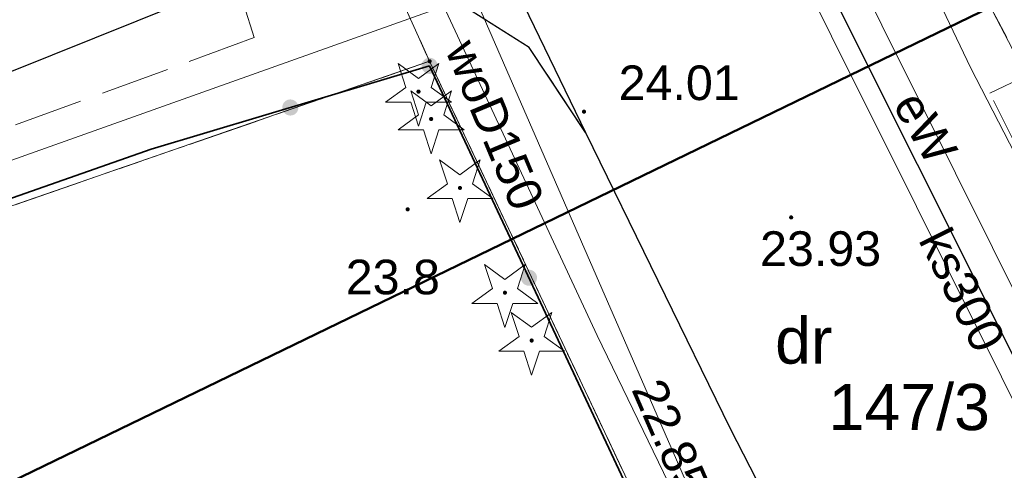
# Model space of a CAD drawing. Extents: x 5491061 to 5491264, y 5912943 to 5913063.
# Tile 55 of 58: x 5491209 to 5491230, y 5913015 to 5913025. Entities that reach past the tile are written whole.
import ezdxf
from ezdxf.enums import TextEntityAlignment as Align

# ---------------------------------------------------------------- set-up
doc = ezdxf.new("R2010")
doc.units = 0
for name, pattern in [('DGN Style 3', [2.568211, 1.834436, -0.733774]), ('PRZER1-1', [1, 0.5, -0.5]), ('PRZER2-1', [1.5, 1, -0.5]), ('PRZER3-1', [2, 1.5, -0.5])]:
    doc.linetypes.add(name, pattern=pattern)
doc.layers.get('0').update_dxf_attribs({"linetype": 'CONTINUOUS'})
for name, color, linetype, lineweight in [('GEPPGD', 7, 'CONTINUOUS', 18), ('GESDZI', 7, 'CONTINUOUS', 18), ('GESDZI_O', 7, 'CONTINUOUS', 18), ('GESKKL', 82, 'CONTINUOUS', 18), ('GESUZY', 96, 'CONTINUOUS', 18), ('GESUZY_O', 96, 'CONTINUOUS', 18), ('GSLKOG', 7, 'CONTINUOUS', 35), ('GSLKRW', 7, 'CONTINUOUS', 25), ('GSPRDI', 96, 'CONTINUOUS', 18), ('GSPWPN', 7, 'CONTINUOUS', 13), ('GSPWPN_O', 7, 'CONTINUOUS', 13), ('GSPWPS', 7, 'CONTINUOUS', 13), ('GSPWPS_O', 7, 'CONTINUOUS', 13), ('GSSKOA', 7, 'CONTINUOUS', 18), ('GSSKOD', 7, 'CONTINUOUS', 18), ('GULEPR', 1, 'CONTINUOUS', 18), ('GULEPR_O', 1, 'CONTINUOUS', 18), ('GULGPR', 52, 'CONTINUOUS', 18), ('GULKPR', 36, 'CONTINUOUS', 18), ('GULKPR_O', 36, 'CONTINUOUS', 18), ('GULTPR', 30, 'CONTINUOUS', 18), ('GULWPR', 5, 'CONTINUOUS', 18), ('GULWPR_O', 5, 'CONTINUOUS', 18), ('GUPPRZ_O', 7, 'CONTINUOUS', 18), ('Zakres opracowania', 1, 'DGN Style 3', 50)]:
    doc.layers.add(name, color=color, linetype=linetype, lineweight=lineweight)
doc.styles.add('Arial', font='arial.ttf')

# ---------------------------------------------------------------- blocks, each defined once
blk = doc.blocks.new('D_GSPWPS1')
blk.add_hatch(color=0).paths.add_polyline_path([(-0.045, 0), (-0.043467, -0.011647), (-0.038971, -0.0225), (-0.03182, -0.03182), (-0.0225, -0.038971), (-0.011647, -0.043467), (0, -0.045), (0.011647, -0.043467), (0.0225, -0.038971), (0.03182, -0.03182), (0.038971, -0.0225), (0.043467, -0.011647), (0.045, 0), (0.043467, 0.011647), (0.038971, 0.0225), (0.03182, 0.03182), (0.0225, 0.038971), (0.011647, 0.043467), (0, 0.045), (-0.011647, 0.043467), (-0.0225, 0.038971), (-0.03182, 0.03182), (-0.038971, 0.0225), (-0.043467, 0.011647)])
blk = doc.blocks.new('D_GSPWPN1')
blk.add_hatch(color=0).paths.add_polyline_path([(-0.045, 0), (-0.043467, -0.011647), (-0.038971, -0.0225), (-0.03182, -0.03182), (-0.0225, -0.038971), (-0.011647, -0.043467), (0, -0.045), (0.011647, -0.043467), (0.0225, -0.038971), (0.03182, -0.03182), (0.038971, -0.0225), (0.043467, -0.011647), (0.045, 0), (0.043467, 0.011647), (0.038971, 0.0225), (0.03182, 0.03182), (0.0225, 0.038971), (0.011647, 0.043467), (0, 0.045), (-0.011647, 0.043467), (-0.0225, 0.038971), (-0.03182, 0.03182), (-0.038971, 0.0225), (-0.043467, 0.011647)])
blk = doc.blocks.new('D_GSPRDI1')
blk.add_hatch(color=0).paths.add_polyline_path([(0, -0.045), (0.013906, -0.042798), (0.02645, -0.036406), (0.036406, -0.02645), (0.042798, -0.013906), (0.045, 0), (0.042798, 0.013906), (0.036406, 0.02645), (0.02645, 0.036406), (0.013906, 0.042798), (0, 0.045), (-0.013906, 0.042798), (-0.02645, 0.036406), (-0.036406, 0.02645), (-0.042798, 0.013906), (-0.045, 0), (-0.042798, -0.013906), (-0.036406, -0.02645), (-0.02645, -0.036406), (-0.013906, -0.042798)])
at = {"color": 0}
blk.add_lwpolyline([(0.272471, 0.088531), (0.713338, -0.231778), (0.168396, -0.231778), (0, -0.750048), (-0.168396, -0.231778), (-0.713338, -0.231778), (-0.272471, 0.088531), (-0.440867, 0.606801), (0, 0.286493), (0.440867, 0.606801)], close=True, dxfattribs=at)
blk = doc.blocks.new('D_GEPPGD1_2')
blk.add_hatch(color=0).paths.add_polyline_path([(0, -0.045), (0.013906, -0.042798), (0.02645, -0.036406), (0.036406, -0.02645), (0.042798, -0.013906), (0.045, 0), (0.042798, 0.013906), (0.036406, 0.02645), (0.02645, 0.036406), (0.013906, 0.042798), (0, 0.045), (-0.013906, 0.042798), (-0.02645, 0.036406), (-0.036406, 0.02645), (-0.042798, 0.013906), (-0.045, 0), (-0.042798, -0.013906), (-0.036406, -0.02645), (-0.02645, -0.036406), (-0.013906, -0.042798)])
blk = doc.blocks.new('D_KOLO')
blk.add_hatch(color=0).paths.add_polyline_path([(-0.175, 0), (-0.169037, -0.045293), (-0.151554, -0.0875), (-0.123744, -0.123744), (-0.0875, -0.151554), (-0.045293, -0.169037), (0, -0.175), (0.045293, -0.169037), (0.0875, -0.151554), (0.123744, -0.123744), (0.151554, -0.0875), (0.169037, -0.045293), (0.175, 0), (0.169037, 0.045293), (0.151554, 0.0875), (0.123744, 0.123744), (0.0875, 0.151554), (0.045293, 0.169037), (0, 0.175), (-0.045293, 0.169037), (-0.0875, 0.151554), (-0.123744, 0.123744), (-0.151554, 0.0875), (-0.169037, 0.045293)])
blk = doc.blocks.new('D_GSLKOG1')
blk.add_hatch(color=0).paths.add_polyline_path([(-0.175, 0), (-0.169037, -0.045293), (-0.151554, -0.0875), (-0.123744, -0.123744), (-0.0875, -0.151554), (-0.045293, -0.169037), (0, -0.175), (0.045293, -0.169037), (0.0875, -0.151554), (0.123744, -0.123744), (0.151554, -0.0875), (0.169037, -0.045293), (0.175, 0), (0.169037, 0.045293), (0.151554, 0.0875), (0.123744, 0.123744), (0.0875, 0.151554), (0.045293, 0.169037), (0, 0.175), (-0.045293, 0.169037), (-0.0875, 0.151554), (-0.123744, 0.123744), (-0.151554, 0.0875), (-0.169037, 0.045293)])

msp = doc.modelspace()

# ---------------------------------------------------------------- linework, layer by layer
at = {"layer": 'GESDZI', "color": 252, "linetype": 'Continuous', "lineweight": 13, "true_color": 0x939598, "elevation": 10.22, "flags": 128}
for points in [[(5491256.08236, 5912974.72878), (5491255.96, 5912974.97), (5491237.6, 5913010), (5491229.38, 5913025.75), (5491224.63, 5913035.27), (5491222.33, 5913039.88), (5491219.13615, 5913046.27981)], [(5491209.5817, 5913041.91374), (5491212.9, 5913034.29), (5491217.7, 5913023.67), (5491222.72, 5913013.04), (5491234.92, 5912987.71), (5491236.23, 5912984.98), (5491238.39, 5912985.1), (5491245.88014, 5912969.79957)], [(5491172.232, 5913007.9361), (5491217.7, 5913023.67), (5491212.9, 5913034.29), (5491178.44, 5913017.81), (5491169.1296, 5913017.10583)], [(5491240.49036, 5913030.31232), (5491229.38, 5913025.75), (5491237.6, 5913010), (5491249.35807, 5913015.36932)], [(5491177.4665, 5912992.46448), (5491198.54, 5912994.11), (5491195.8, 5912999.17), (5491222.72, 5913013.04), (5491217.7, 5913023.67), (5491172.232, 5913007.9361)]]:
    msp.add_lwpolyline(points, dxfattribs=at)
at = {"layer": 'GESKKL', "color": 252, "linetype": 'PRZER3-1', "lineweight": 13, "true_color": 0x939598, "elevation": 10.06}
msp.add_lwpolyline([(5491177.4665, 5912992.46448), (5491198.54, 5912994.11), (5491195.8, 5912999.17), (5491222.72, 5913013.04), (5491217.7, 5913023.67), (5491172.232, 5913007.9361)], dxfattribs=at)
at = {"layer": 'GESUZY', "color": 252, "linetype": 'PRZER1-1', "lineweight": 13, "true_color": 0x939598, "elevation": 10.08}
for points in [[(5491256.08236, 5912974.72878), (5491255.96, 5912974.97), (5491237.6, 5913010), (5491229.38, 5913025.75), (5491219.13573, 5913046.27962)], [(5491209.5817, 5913041.91374), (5491212.9, 5913034.29), (5491217.7, 5913023.67), (5491222.72, 5913013.04), (5491234.92, 5912987.71), (5491236.23, 5912984.98), (5491238.39, 5912985.1), (5491245.88014, 5912969.79957)], [(5491172.232, 5913007.9361), (5491217.7, 5913023.67), (5491212.9, 5913034.29), (5491178.44, 5913017.81), (5491169.1299, 5913017.10496)], [(5491240.49036, 5913030.31232), (5491229.38, 5913025.75), (5491237.6, 5913010), (5491249.35807, 5913015.36932)], [(5491177.4665, 5912992.46448), (5491198.54, 5912994.11), (5491195.8, 5912999.17), (5491222.72, 5913013.04), (5491217.7, 5913023.67), (5491172.232, 5913007.9361)]]:
    msp.add_lwpolyline(points, dxfattribs=at)
at = {"layer": 'GSLKOG', "color": 252, "linetype": 'Continuous', "lineweight": 35, "true_color": 0x939598, "elevation": 10.18}
for points in [[(5491192.35, 5913014.96), (5491200.20911, 5913017.74649), (5491211.668, 5913021.76734), (5491217.7, 5913023.57)], [(5491234.75, 5912987.24), (5491217.7, 5913023.57)]]:
    msp.add_lwpolyline(points, dxfattribs=at)
at = {"layer": 'GSLKRW', "color": 252, "linetype": 'Continuous', "lineweight": 30, "true_color": 0x939598, "elevation": 10.18, "flags": 128}
for points in [[(5491216.73249, 5913045.18142), (5491218.21448, 5913042.03219), (5491225.2799, 5913027.39856), (5491234.22414, 5913009.53654), (5491241.13079, 5912996.41127), (5491246.71, 5912985.74), (5491253.15671, 5912973.29674)], [(5491211.20356, 5913042.65488), (5491213.13289, 5913038.49436), (5491214.06456, 5913036.60143), (5491221.0767, 5913022.12972), (5491224.21052, 5913015.72354), (5491229.30661, 5913005.79402), (5491234.25036, 5912996.23932), (5491239.00109, 5912986.9879), (5491243.09721, 5912979.55376), (5491247.68162, 5912970.62839)]]:
    msp.add_lwpolyline(points, dxfattribs=at)
at = {"layer": 'GSLKRW', "color": 252, "linetype": 'Continuous', "lineweight": 25, "true_color": 0x939598, "elevation": 10.18}
msp.add_lwpolyline([(5491221.0767, 5913022.12972), (5491219.85706, 5913023.97022), (5491218.62129, 5913024.74538), (5491217.41923, 5913025.31833), (5491216.90245, 5913025.63288), (5491215.75656, 5913025.79016), (5491214.9477, 5913025.81263), (5491214.07143, 5913025.63288), (5491207.72, 5913023.08), (5491205.93803, 5913027.30321), (5491205.54, 5913028.27), (5491209.00301, 5913029.60691), (5491210.76655, 5913030.36789), (5491211.76911, 5913031.06847), (5491212.75959, 5913032.14351), (5491213.32731, 5913032.94073), (5491213.88294, 5913034.14863), (5491214.07621, 5913035.2599), (5491214.06456, 5913036.60143)], dxfattribs=at)
at = {"layer": 'GSSKOA', "color": 252, "linetype": 'PRZER3-1', "lineweight": 13, "true_color": 0x939598, "elevation": 10.18}
for points in [[(5491253.15671, 5912973.29674), (5491246.71, 5912985.74), (5491241.13079, 5912996.41127), (5491234.22414, 5913009.53654), (5491225.2799, 5913027.39856), (5491218.21448, 5913042.03219), (5491216.73249, 5913045.18142)], [(5491211.20356, 5913042.65488), (5491213.13289, 5913038.49436), (5491214.06456, 5913036.60143), (5491221.0767, 5913022.12972), (5491224.21052, 5913015.72354), (5491229.30661, 5913005.79402), (5491234.25036, 5912996.23932), (5491239.00109, 5912986.9879), (5491243.09721, 5912979.55376), (5491247.68162, 5912970.62839)]]:
    msp.add_lwpolyline(points, dxfattribs=at)
at = {"layer": 'GSSKOA', "color": 252, "linetype": 'PRZER3-1', "lineweight": 18, "true_color": 0x939598, "elevation": 10.18}
msp.add_lwpolyline([(5491221.0767, 5913022.12972), (5491219.85706, 5913023.97022), (5491218.62129, 5913024.74538), (5491217.41923, 5913025.31833), (5491216.90245, 5913025.63288), (5491215.75656, 5913025.79016), (5491214.9477, 5913025.81263), (5491214.07143, 5913025.63288), (5491207.72, 5913023.08), (5491205.54, 5913028.27), (5491209.00301, 5913029.60691), (5491210.76655, 5913030.36789), (5491211.76911, 5913031.06847), (5491212.75959, 5913032.14351), (5491213.32731, 5913032.94073), (5491213.88294, 5913034.14863), (5491214.07621, 5913035.2599), (5491214.06456, 5913036.60143)], close=True, dxfattribs=at)
at = {"layer": 'GSSKOD', "color": 252, "linetype": 'PRZER2-1', "lineweight": 13, "true_color": 0x939598, "elevation": 10.18}
msp.add_lwpolyline([(5491225.2799, 5913027.39856), (5491234.22414, 5913009.53654), (5491241.13079, 5912996.41127), (5491246.71, 5912985.74), (5491248.79, 5912986.82), (5491246.76, 5912990.24), (5491247.44, 5912990.63), (5491246.58, 5912992.32), (5491245.8, 5912991.91), (5491240.58, 5913001.82), (5491241.33, 5913002.17), (5491238.88, 5913006.9), (5491238.18, 5913006.5), (5491232.9, 5913016.89), (5491233.18, 5913017.02), (5491232.71, 5913018.05), (5491232.39, 5913017.91), (5491229.83, 5913022.98), (5491231.31, 5913023.68), (5491230, 5913026.14)], dxfattribs=at)
at = {"layer": 'GULEPR', "color": 252, "linetype": 'Continuous', "lineweight": 13, "true_color": 0x939598, "elevation": 10.14, "flags": 128}
for points in [[(5491253.90012, 5912973.66062), (5491253.455, 5912974.53), (5491239.673, 5913000.332), (5491235.484, 5913008.407), (5491223.491, 5913032.488), (5491219.052, 5913041.607), (5491217.3607, 5913045.46849)], [(5491225.494, 5913034.866), (5491224.532, 5913034.578), (5491227.637, 5913028.413), (5491219.053, 5913025.24), (5491195.015, 5913016.68), (5491176.74, 5913010.33), (5491171.98354, 5913008.67047)]]:
    msp.add_lwpolyline(points, dxfattribs=at)
at = {"layer": 'GULGPR', "color": 252, "linetype": 'Continuous', "lineweight": 13, "true_color": 0x939598, "elevation": 10.14, "flags": 128}
msp.add_lwpolyline([(5491214.624, 5913034.369), (5491223.49, 5913014.031), (5491224.64101, 5913011.66159), (5491235.453, 5912989.4047), (5491235.926, 5912988.431), (5491245.419, 5912974.974), (5491247.31816, 5912970.46117)], dxfattribs=at)
at = {"layer": 'GULKPR', "color": 252, "linetype": 'Continuous', "lineweight": 18, "true_color": 0x939598, "elevation": 10.14}
msp.add_lwpolyline([(5491237.453, 5913002.08), (5491220.87277, 5913035.29164)], dxfattribs=at)
at = {"layer": 'GULTPR', "color": 252, "linetype": 'Continuous', "lineweight": 13, "true_color": 0x939598, "elevation": 10.14, "flags": 128}
msp.add_lwpolyline([(5491240.641, 5913001.459), (5491237.743, 5913007.38), (5491229.415, 5913023.532), (5491228.129, 5913026.236), (5491223.36, 5913035.336), (5491218.46949, 5913045.97517)], dxfattribs=at)
at = {"layer": 'GULTPR', "color": 252, "linetype": 'PRZER3-1', "lineweight": 13, "true_color": 0x939598, "elevation": 10.14}
msp.add_lwpolyline([(5491209.75187, 5913041.9915), (5491213.19, 5913034.12), (5491212.85, 5913033.45), (5491211.28, 5913032.52), (5491213.9, 5913024.18), (5491204.79, 5913020.85)], dxfattribs=at)
at = {"layer": 'GULWPR', "color": 252, "linetype": 'Continuous', "lineweight": 18, "true_color": 0x939598, "elevation": 10.14}
msp.add_lwpolyline([(5491228.911, 5913002.69902), (5491228.13302, 5913004.12634), (5491225.30692, 5913009.52187), (5491221.33194, 5913017.73743), (5491217.70291, 5913025.50866), (5491213.84131, 5913033.52107)], dxfattribs=at)
at = {"layer": 'Zakres opracowania', "color": 6, "linetype": 'Continuous', "ltscale": 0.5, "flags": 128}
msp.add_lwpolyline([(5491202.66694, 5912975.10643), (5491257.43858, 5912981.08121), (5491234.58112, 5913027.14092), (5491186.4563, 5913003.82328)], close=True, dxfattribs=at)

# ---------------------------------------------------------------- block references
at = {"layer": 'GEPPGD', "color": 252, "linetype": 'Continuous', "lineweight": 18, "true_color": 0x939598}
msp.add_blockref('D_GEPPGD1_2', (5491217.7, 5913023.67, 10.24), dxfattribs=at)
at = {"layer": 'GSLKOG', "color": 252, "linetype": 'Continuous', "lineweight": 35, "true_color": 0x939598}
for name, p, rotation in [('D_GSLKOG1', (5491217.7, 5913023.57, 10.18), 115.1410930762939), ('D_GSLKOG1', (5491217.7, 5913023.57, 10.18), 16.63878474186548), ('D_KOLO', (5491214.684, 5913022.66867, 10.18), 16.63878474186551), ('D_KOLO', (5491214.684, 5913022.66867, 10.18), 16.63878474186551), ('D_KOLO', (5491219.85227, 5913018.98396, 10.18), 115.1410930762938), ('D_KOLO', (5491219.85227, 5913018.98396, 10.18), 115.1410930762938)]:
    msp.add_blockref(name, p, dxfattribs=dict(at, rotation=rotation))
at = {"layer": 'GSPRDI', "color": 252, "linetype": 'Continuous', "lineweight": 18, "true_color": 0x939598}
for p in [(5491217.45958, 5913023.01275, 10.12), (5491217.73351, 5913022.41924, 10.12), (5491218.35745, 5913020.92786, 10.12), (5491219.33142, 5913018.66035, 10.12), (5491219.90971, 5913017.62552, 10.12)]:
    msp.add_blockref('D_GSPRDI1', p, dxfattribs=at)
at = {"layer": 'GSPWPN', "color": 252, "linetype": 'Continuous', "lineweight": 13, "true_color": 0x939598}
msp.add_blockref('D_GSPWPN1', (5491217.22541, 5913020.46509, 10.08), dxfattribs=at)
at = {"layer": 'GSPWPS', "color": 252, "linetype": 'Continuous', "lineweight": 13, "true_color": 0x939598}
for p in [(5491221.0442, 5913022.57846, 10.08), (5491225.53, 5913020.29, 10.08)]:
    msp.add_blockref('D_GSPWPS1', p, dxfattribs=at)

# ---------------------------------------------------------------- texts
at = {"layer": 'GESDZI_O', "color": 251, "linetype": 'Continuous', "lineweight": 0, "true_color": 0x636466, "style": 'Arial'}
msp.add_text('147/3', height=1, dxfattribs=at).set_placement((5491228.08676, 5913015.68585), align=Align.CENTER)
at = {"layer": 'GESUZY_O', "color": 251, "linetype": 'Continuous', "lineweight": 0, "true_color": 0x636466, "style": 'Arial'}
msp.add_text('dr', height=1, dxfattribs=at).set_placement((5491225.80314, 5913017.12476), align=Align.CENTER)
at = {"layer": 'GSPWPN_O', "color": 251, "linetype": 'Continuous', "lineweight": 0, "true_color": 0x636466, "style": 'Arial'}
msp.add_text('23.8', height=0.75, dxfattribs=at).set_placement((5491215.88454, 5913018.62508))
at = {"layer": 'GSPWPS_O', "color": 251, "linetype": 'Continuous', "lineweight": 0, "true_color": 0x636466, "style": 'Arial'}
for s, p in [('24.01', (5491221.7942, 5913022.82846)), ('23.93', (5491224.8566, 5913019.23931))]:
    msp.add_text(s, height=0.75, dxfattribs=at).set_placement(p)
at = {"layer": 'GULEPR_O', "color": 252, "linetype": 'Continuous', "lineweight": 0, "true_color": 0x939598, "style": 'Arial'}
msp.add_text('eW', height=0.75, rotation=300.404798, dxfattribs=at).set_placement((5491228.11356, 5913022.04781), align=Align.CENTER)
at = {"layer": 'GULKPR_O', "color": 251, "linetype": 'Continuous', "lineweight": 0, "true_color": 0x636466, "style": 'Arial'}
msp.add_text('ks300', height=0.75, rotation=296.529743, dxfattribs=at).set_placement((5491228.90031, 5913018.55473), align=Align.CENTER)
at = {"layer": 'GULWPR_O', "color": 252, "linetype": 'Continuous', "lineweight": 0, "true_color": 0x939598, "style": 'Arial'}
msp.add_text('woD150', height=0.75, rotation=292.705083, dxfattribs=at).set_placement((5491218.76856, 5913022.14865), align=Align.CENTER)
at = {"layer": 'GUPPRZ_O', "color": 251, "linetype": 'Continuous', "lineweight": 0, "true_color": 0x636466, "style": 'Arial'}
msp.add_text('22.85', height=0.75, rotation=293.553959, dxfattribs=at).set_placement((5491223.10984, 5913014.16865), align=Align.RIGHT)

doc.saveas('drawing.dxf')
